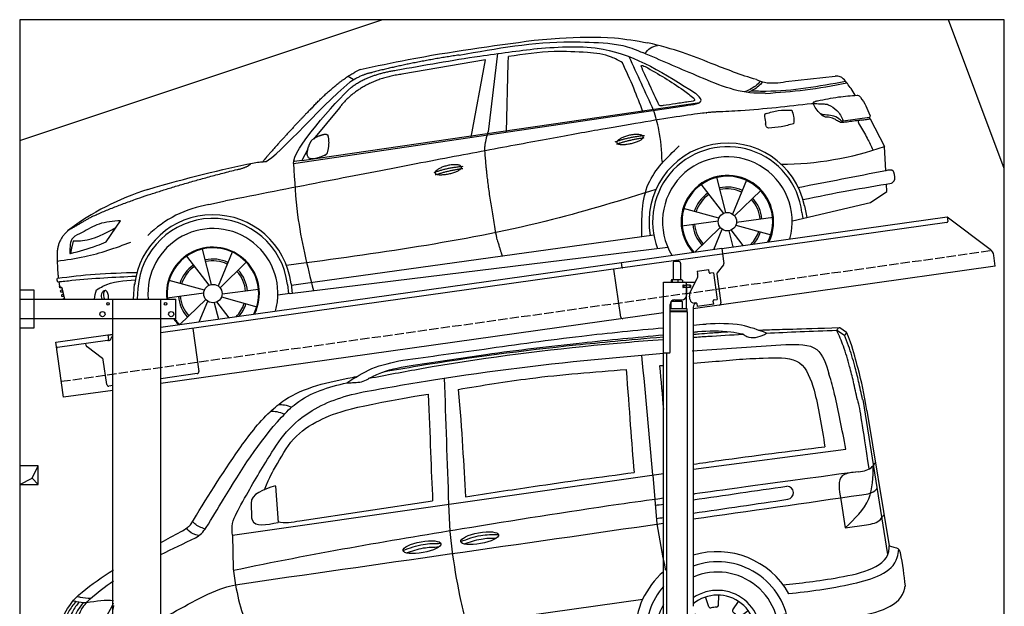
# Model space of a CAD drawing. Extents: x 199 to 6000, y -525 to 5300.
# Tile 3 of 3: x 199 to 5500, y 2144 to 5300. Entities that reach past the tile are written whole.
import ezdxf

# ---------------------------------------------------------------- set-up
doc = ezdxf.new("R2010")
doc.units = 0
doc.header["$LTSCALE"] = 10
doc.header["$MEASUREMENT"] = 0
doc.linetypes.add('GEN3', pattern=[6.25, 5, -1.25])
doc.layers.get('0').update_dxf_attribs({"linetype": 'CONTINUOUS'})
for name, color, linetype in [('3', 6, 'GEN3'), ('BREAKTHROUGH', 1, 'CONTINUOUS'), ('CAR', 1, 'CONTINUOUS'), ('SICHTBARE_KANTEN_DIN_', 7, 'CONTINUOUS')]:
    doc.layers.add(name, color=color, linetype=linetype)
doc.layers.add('AM_0', color=7, linetype='CONTINUOUS', lineweight=30)

# ---------------------------------------------------------------- blocks, each defined once
blk = doc.blocks.new('car_150_')
at = {"layer": 'CAR'}
for p, q in [((6993.7, 5277.2), (7129.2, 5288.8)), ((6796.4, 5203.8), (6750.1, 4783)), ((6731.9, 5170.4), (6283.3, 5089.2)), ((6657.9, 4752.4), (6731.9, 5170.4)), ((6848, 4782.8), (6853.7, 5152.6)), ((6853.7, 5152.6), (6855.4, 5188)), ((8349.8, 5065.2), (8614.8, 5095.9)), ((5993.7, 5075.5), (6021.3, 5060)), ((5703.5, 4603.8), (7806, 4931.3)), ((5748.6, 4619.9), (7887.1, 4949.3)), ((5948.1, 4905.6), (5809.7, 4736.5)), ((8659.8, 4857.1), (8801.1, 4877.5)), ((8805, 4869.2), (8883.2, 4720.4)), ((8891.2, 4589.9), (8883.2, 4720.4)), ((5780.5, 4681.2), (5748.6, 4619.9)), ((5748.6, 4619.9), (5707.7, 4614.5)), ((7897.5, 4510.1), (8019.3, 4353.9)), ((8033.2, 4358.3), (7982.9, 4548.5)), ((8143.1, 4534), (8068.7, 4350.5)), ((8898.1, 4478.2), (8895.6, 4518.3)), ((8079.5, 4340.6), (8219, 4479.2)), ((8810.7, 4417.6), (8898.1, 4478.2)), ((5249.2, 4379.1), (5338.8, 4399.4)), ((8391.6, 4316.2), (8810.7, 4417.6)), ((7994.7, 4327.2), (7804.9, 4378.7)), ((8442.3, 4361.7), (8446.4, 4329.7)), ((8455.6, 4397.8), (8469.1, 4334.6)), ((7795.4, 4285.5), (7991.5, 4312.9)), ((8286.5, 4333.3), (8090.4, 4305.9)), ((4697.5, 4174.8), (4774.2, 4288.5)), ((8002.4, 4278.2), (7867.9, 4144.6)), ((7969.2, 4159.6), (8013.2, 4268.3)), ((8048.7, 4260.5), (8071.6, 4173.8)), ((8127.2, 4182.1), (8062.7, 4264.8)), ((8087.2, 4291.6), (8277, 4240.1)), ((7646, 4233.7), (5761.2, 3956.2)), ((5267.2, 3949.5), (5216.9, 4139.6)), ((5689.3, 3904.2), (7721.3, 4169.7)), ((5131.5, 4101.3), (5253.2, 3945.1)), ((5377, 4125.1), (5302.6, 3941.6)), ((5313.4, 3931.7), (5452.9, 4070.3)), ((5734.4, 4063.7), (5670.2, 4054.4)), ((4463, 3925.5), (4449.3, 3931.7)), ((4478.1, 3864), (4463, 3925.5)), ((4848.5, 3866.9), (4853.3, 3950.1)), ((4871, 3924.2), (4867.7, 3867.1)), ((5228.7, 3918.3), (5038.9, 3969.8)), ((5520.5, 3924.4), (5324.3, 3897.1)), ((5676.1, 3953), (5682.6, 3903)), ((5695.3, 3956.7), (5702.3, 3904.6)), ((5761.2, 3956.2), (5696.7, 3946.7)), ((5029.4, 3876.7), (5225.5, 3904)), ((5236.4, 3869.4), (5098.3, 3732.1)), ((5321.2, 3882.8), (5511, 3831.3)), ((5689.3, 3904.2), (5624.9, 3894.7)), ((5693.6, 3903), (5693.4, 3904.4)), ((5201.8, 3747.5), (5247.2, 3859.5)), ((5282.7, 3851.6), (5306.1, 3763)), ((5362.6, 3771.4), (5296.6, 3856))]:
    blk.add_line(p, q, dxfattribs=at)
for centre in [(8041, 4309.4), (5274.9, 3900.5)]:
    blk.add_circle(centre, 49.6, dxfattribs=at)
for centre, radius, start, end in [((6122, 4949.8), 174.5, 111.2882, 121.9546), ((8042.2, 4309.4), 422.7, 12.065, 190.707), ((8307.4, 6330.9), 1710.3, 270.6601, 289.6726), ((8042.2, 4309.4), 403.4, 7.4461, 201.5292), ((8041, 4309.4), 348.9, 345.0424, 211.6777), ((8041, 4309.4), 249, 334.6275, 221.995), ((8041, 4309.4), 244.1, 333.8517, 222.7626), ((5356.2, 3104.6), 1422.1, 107.8766, 127.519), ((8041, 4309.4), 186.2, 124.7762, 163.2667), ((8041, 4309.4), 176.5, 124.6018, 163.1816), ((8041, 4309.4), 186.2, 64.7762, 103.2667), ((8041, 4309.4), 176.5, 64.6018, 103.1816), ((8041, 4309.4), 176.5, 4.6018, 43.1816), ((8041, 4309.4), 186.2, 4.7762, 43.2667), ((5347.7, 3787.7), 599.5, 99.4563, 135.2463), ((5274.9, 3900.5), 424.2, 7.6054, 174.1435), ((5274.9, 3900.5), 404.6, 7.4461, 176.652), ((8041, 4309.4), 186.2, 184.7762, 223.2667), ((8041, 4309.4), 176.5, 184.6018, 223.1816), ((5274.9, 3900.5), 350, 344.7595, 185.4081), ((8041, 4309.4), 176.5, 316.6896, 343.1816), ((8041, 4309.4), 186.2, 320.3371, 343.2667), ((5274.9, 3900.5), 250, 334.2204, 187.3999), ((5274.9, 3900.5), 246.4, 333.6424, 187.5031), ((5274.9, 3900.5), 186.2, 64.7762, 103.2667), ((5274.9, 3900.5), 186.2, 124.7762, 163.2667), ((5274.9, 3900.5), 176.5, 124.6018, 163.1816), ((5274.9, 3900.5), 176.5, 64.6018, 103.1816), ((5274.9, 3900.5), 186.2, 4.7762, 43.2667), ((5274.9, 3900.5), 176.5, 4.6018, 43.1816), ((5274.9, 3900.5), 186.2, 184.7762, 223.2667), ((5274.9, 3900.5), 176.5, 184.6018, 223.1816), ((5274.9, 3900.5), 176.5, 315.6124, 343.1816), ((5274.9, 3900.5), 186.2, 319.3932, 343.2667), ((5274.9, 3900.5), 250, 213.2019, 222.6786), ((5274.9, 3900.5), 246.4, 213.7482, 223.2566), ((5274.9, 3900.5), 350, 217.4387, 217.626)]:
    blk.add_arc(centre, radius, start, end, dxfattribs=at)
for centre, major_axis, ratio, start_param, end_param in [((4699.7, 3882.5), (4.4, -29.4), 0.870747, 3.078863, 5.190641), ((4699.8, 3882.5), (-4.4, 29.6), 0.439627, 4.05108, 8.39242), ((4699.7, 3882.6), (4.4, -29.5), 0.784824, 3.019947, 3.143719)]:
    blk.add_ellipse(centre, major_axis=major_axis, ratio=ratio, start_param=start_param, end_param=end_param, dxfattribs=at)
for points in [[(7129.2, 5288.8), (7425.2, 5293.1), (7603.8, 5268.4)], [(6058.7, 5112.4), (6315.6, 5167.8), (6993.6, 5277.2)], [(6590.3, 5194.3), (7191.5, 5270.3), (7389.2, 5264.7)], [(7010.2, 5233), (7365.4, 5231.9), (7863.2, 4999)], [(7389.2, 5264.7), (7483, 5249), (7578.6, 5215.1)], [(7590.1, 5210.4), (7618.6, 5239.2), (7657.5, 5254.4)], [(6252.1, 5110.1), (6701.9, 5189.7), (7011, 5233.1)], [(7280.4, 5213.4), (7100.8, 5216.9), (6855.4, 5188)], [(7469.5, 5159.8), (7410.3, 5189.8), (7280.4, 5213.4)], [(8238.8, 5002.4), (8200.2, 5001.6), (7866.3, 5094.6), (7578.6, 5215.1)], [(7582.2, 4896.4), (7531.4, 5023.6), (7469.5, 5159.8)], [(7639.4, 4905.3), (7505.7, 5192.1)], [(7575.1, 5131.1), (7571.2, 5144.8), (7592.5, 5140)], [(7592.5, 5140), (7799.5, 5014.1), (7855.1, 4971.8)], [(8659.2, 5083.2), (8642.4, 5093.4), (8614.8, 5095.9)], [(8213.4, 5067), (8186.6, 5040.1), (8125.8, 5007.6)], [(8224.6, 5063.8), (8208.7, 5044.9), (8182.8, 5023.9), (8149.7, 5006.6)], [(8163.6, 5014.3), (8243.5, 5013.7), (8670.3, 5069.3)], [(8191, 5074.7), (8235.7, 5060.8), (8349.8, 5065.2)], [(8240.9, 5001), (8453.9, 5021.9), (8677.8, 5060.7)], [(8723.8, 4994.4), (8701.4, 5030.2), (8659.2, 5083.2)], [(7806, 4931.3), (7894.4, 4962.2), (7863.2, 4999)], [(8521.1, 4963.5), (8634.4, 4984.8), (8734.9, 4995.3)], [(8734.9, 4995.3), (8736.6, 4995.1), (8751.6, 4983.9), (8803.6, 4888.9)], [(7690.7, 4930.9), (7670.7, 4931.6), (7668, 4935.3)], [(7827.4, 4952.7), (7757.4, 4941.2), (7690.7, 4930.9)], [(7855.1, 4971.8), (7859.5, 4964.9), (7827.4, 4952.7)], [(8489.1, 4946.9), (8107.9, 4906.7), (7979.4, 4899)], [(8499.4, 4953.2), (8500.3, 4955.9), (8504.4, 4958.4)], [(8514.3, 4920.1), (8499.6, 4950.3), (8499.4, 4953.2)], [(8504.4, 4958.4), (8514.7, 4962.1), (8521.1, 4963.5)], [(8578.5, 4942.4), (8626.1, 4912.6), (8659.8, 4857.1)], [(7687.8, 4631.1), (7668.8, 4800.4), (7639.4, 4905.3)], [(8245.8, 4892.2), (8238.1, 4888.3), (8237.1, 4876.1)], [(8237.1, 4876.1), (8242.7, 4837)], [(8244.9, 4892.1), (8310.4, 4909.4), (8382.6, 4912.4)], [(8382.6, 4912.4), (8393, 4879.1), (8393.3, 4838.9)], [(8581.1, 4874.9), (8560.8, 4876.6), (8529.9, 4900.7)], [(8803.6, 4888.9), (8805.2, 4882.6), (8801.1, 4877.5)], [(8805, 4869.2), (8801.1, 4877.5)], [(8260.3, 4814.7), (8250.8, 4817.5), (8242.7, 4837)], [(8393.3, 4838.9), (8327.1, 4822.4), (8259.4, 4814.5)], [(8629.7, 4855.7), (8609.4, 4867.3), (8581.1, 4874.9)], [(8664.2, 4847.7), (8651.9, 4847.2), (8629.7, 4855.7)], [(8759.3, 4861.5), (8741.4, 4855.9), (8747.8, 4835.1)], [(8747.8, 4835.1), (8790.3, 4763.6), (8820.8, 4701.6)], [(8757.3, 4861.2), (8786.1, 4865.5), (8805, 4869.2)], [(7581.1, 4224.1), (7615.2, 4510.4), (7777.7, 4714.5)], [(5483, 4604.3), (5518.2, 4610.1), (5547.5, 4613)], [(5703.5, 4603.8), (5727.7, 4327.2), (5815.9, 3920.7)], [(8891.2, 4589.9), (8420.6, 4494.5)], [(8935.7, 4582.7), (8931.6, 4588.3), (8891.2, 4589.9)], [(8922.6, 4523), (8936.6, 4535.2), (8935.7, 4582.7)], [(8446.2, 4431.7), (8693.5, 4482.1), (8922.6, 4523)], [(7654.8, 4478.5), (7099.9, 4313.4), (5734.4, 4063.7)], [(4521.8, 4177.7), (4571.6, 4179.9), (4749.3, 4251.6)], [(4774.2, 4288.5), (4659.3, 4269.8), (4567.9, 4222.9)], [(4567.9, 4222.9), (4519.6, 4194.8), (4502.9, 4113.4)], [(4435.2, 4069.4), (4583.3, 4094.2), (4831, 4173.4)], [(4506.8, 4110.9), (4647.6, 4153.7), (4697.5, 4174.8)], [(4502.9, 4113.4), (4503.1, 4110.8), (4506.8, 4110.9)], [(4439.9, 3955.5), (4435.9, 3967.1), (4437.7, 3977.1)], [(4437.7, 3977.1), (4639.7, 4000.1), (4865.6, 4011.8)], [(4860.2, 3989.6), (4515.7, 3964.4), (4439.9, 3955.5)], [(4452, 3925), (4450.8, 3925.8), (4449.5, 3930), (4449.3, 3931.7)], [(4455.1, 3908.2), (4458.1, 3913), (4464.2, 3915.7), (4462.2, 3923.2), (4452, 3925)], [(4648.5, 3915.5), (4682.8, 3935.6), (4856.8, 3972.2)], [(4457.8, 3901.6), (4456.6, 3902.4), (4455.3, 3906.6), (4455.1, 3908.2)], [(4461, 3884.9), (4463.9, 3889.5), (4470, 3892.3), (4467.9, 3899.7), (4457.8, 3901.6)], [(4463.7, 3878.2), (4462.5, 3879), (4461.2, 3883.2), (4461, 3884.9)]]:
    blk.add_spline(points, degree=3, dxfattribs=at)
for points, degree, knots in [([(8191, 5074.7), (8107.9, 5098.3), (7930.3, 5167), (7746.4, 5237.4), (7603.8, 5268.4)], 3, [5.571538, 5.571538, 5.571538, 5.571538, 32.165526, 64.936902, 64.936902, 64.936902, 64.936902]), ([(7668, 4935.3), (7650.2, 4969.8), (7620.8, 5036.6), (7588.5, 5099.8), (7575.1, 5131.1)], 3, [2.591518, 2.591518, 2.591518, 2.591518, 14.396583, 24.038621, 24.038621, 24.038621, 24.038621]), ([(8645.2, 4860.1), (8634.4, 4868.9), (8603, 4892.4), (8542.9, 4879.7), (8521, 4910.7), (8514.3, 4920.1)], 3, [0.658544, 0.658544, 0.658544, 0.658544, 4.748765, 12.290755, 15.589596, 15.589596, 15.589596, 15.589596]), ([(8645.2, 4860.1), (8647, 4858.9), (8651.5, 4856.3), (8656.7, 4856.7), (8659.8, 4857.1)], 3, [0.11133, 0.11133, 0.11133, 0.11133, 0.733961, 1.64284, 1.64284, 1.64284, 1.64284]), ([(8752.5, 4860.5), (8727.9, 4857.2), (8698.8, 4853.2), (8669.8, 4848.6), (8664.2, 4847.7)], 3, [0, 0, 0, 0, 7.10149, 8.807008, 8.807008, 8.807008, 8.807008]), ([(7442.5, 4729.7), (7440.4, 4737.7), (7458.8, 4757), (7537.7, 4789), (7634.5, 4769.9), (7553.7, 4725.9), (7469.8, 4714.2), (7444.6, 4721.7), (7442.5, 4729.7)], 5, [0, 0, 0, 0, 0, 0, 0.300106, 0.500106, 0.700106, 1, 1, 1, 1, 1, 1]), ([(6465.7, 4559.3), (6463.6, 4567.3), (6482, 4586.6), (6560.8, 4618.6), (6657.6, 4599.5), (6576.9, 4555.6), (6492.9, 4543.8), (6467.7, 4551.3), (6465.7, 4559.3)], 5, [0, 0, 0, 0, 0, 0, 0.300106, 0.500106, 0.700106, 1, 1, 1, 1, 1, 1]), ([(4434.3, 4093), (4435.5, 4060.6), (4436.9, 4022.1), (4441.6, 3983.8), (4442.4, 3977.7)], 3, [0, 0, 0, 0, 97.108013, 115.616313, 115.616313, 115.616313, 115.616313]), ([(4467.9, 3864), (4468.3, 3864.8), (4470.3, 3867.4), (4478.3, 3867.4), (4474, 3879.3), (4467.4, 3878.6), (4463.7, 3878.2)], 3, [2.682731, 2.682731, 2.682731, 2.682731, 5.656821, 12.3267, 20.012637, 30.346325, 30.346325, 30.346325, 30.346325])]:
    blk.add_open_spline(points, degree=degree, knots=knots, dxfattribs=at)
for points, degree in [([(6590.3, 5194.3), (6342.2, 5155.3), (6121.6, 5097.1)], 2), ([(5803.2, 4907.4), (5922.7, 5036.5), (6029.7, 5097.9)], 2), ([(6284.4, 5088.8), (6061.8, 5056.7), (5948.1, 4905.6)], 2), ([(6123.2, 5096.2), (6065.8, 5086.5), (6002.6, 5043)], 2), ([(6013, 5017.6), (6096.2, 5083.6), (6251.3, 5110.3)], 2), ([(5547.5, 4613), (5577.3, 4598.4), (5843.2, 4907.6), (6002.6, 5043)], 3), ([(5703.8, 4603.3), (5695, 4674.1), (5922.8, 4934.4), (6013, 5017.6)], 3), ([(8578.5, 4942.4), (8576.8, 4945.2), (8489.1, 4946.9)], 2), ([(7979.4, 4899), (7725, 4888.3), (5338.8, 4399.4)], 2), ([(5803.2, 4907.4), (5732.5, 4835), (5644.3, 4736.7), (5532.9, 4612.6), (5539.4, 4612.3)], 4), ([(6732.8, 4687.3), (6731.1, 4718.4), (6750.1, 4783)], 2), ([(7432.9, 4733.6), (7502, 4760.2), (7591.2, 4770)], 2), ([(5785.9, 4700), (5794.1, 4735.6), (5837.6, 4753)], 2), ([(5837.6, 4753), (5865, 4763.1), (5877.9, 4763.9)], 2), ([(5877.9, 4763.9), (5884.9, 4758.8), (5887.3, 4759.1)], 2), ([(5883.9, 4659.5), (5901.1, 4713.7), (5887.3, 4759.1)], 2), ([(7441.9, 4722), (7513, 4747.3), (7590.2, 4757.9)], 2), ([(5871.8, 4649.8), (5747.2, 4591.7), (5785.9, 4700)], 2), ([(6803, 4201), (6743.7, 4508.9), (6732.8, 4687.3)], 2), ([(5871.8, 4649.8), (5877.4, 4652.5), (5883.9, 4659.5)], 2), ([(4622.5, 4310.5), (4903.3, 4440.5), (5399.6, 4569.1)], 2), ([(4919.6, 4458.1), (5131.9, 4523.6), (5319.2, 4569), (5483, 4604.3)], 3), ([(5399.6, 4569.1), (5453.7, 4579.5), (5474.4, 4601.9)], 2), ([(6460.2, 4561.7), (6532.3, 4589.4), (6615.8, 4595.9)], 2), ([(6467.2, 4548.7), (6538.3, 4574), (6615.5, 4584.7)], 2), ([(4622.5, 4310.5), (4492.9, 4233.7)], 1), ([(4492.9, 4233.7), (4430.6, 4178.8), (4434.3, 4093)], 2), ([(6803, 4201), (6822.6, 4138.3), (6831.4, 4112.8)], 2), ([(4521.8, 4177.7), (4507.9, 4132), (4508.6, 4113.8)], 2), ([(4508.6, 4113.8), (4511.9, 4114.1), (4510.2, 4111.7)], 2), ([(4445.5, 3956.2), (4446.7, 3948), (4448, 3939.9), (4449.3, 3931.7)], 3), ([(4637.5, 3865.3), (4639.1, 3881.6), (4643.8, 3898.6), (4648.5, 3915.5)], 3)]:
    blk.add_open_spline(points, degree=degree, dxfattribs=at)
blk = doc.blocks.new('Van200_EG')
at = {"layer": 'CAR'}
for p, q in [((30593.7, 3288.9), (30629.8, 3264.3)), ((30577.2, 3274.5), (30618, 3246.9)), ((29798.8, 3163.7), (30302.2, 3196.8)), ((30717.4, 2901.7), (30849.4, 2067.9)), ((30739.2, 2842), (30859.6, 2114.5)), ((29806.7, 2526.4), (30626.6, 2634.3)), ((27323.7, 2171.9), (29644.2, 2503.2)), ((29586.9, 2494.7), (29608.7, 2232.5)), ((29804.2, 2526), (29806.7, 2526.4)), ((27555.3, 2435.8), (27569.7, 2240.7)), ((27424.5, 2335), (27425.9, 2276.5)), ((27686.4, 2248.9), (28401.9, 2356.3)), ((28487.6, 2339.1), (28494.3, 2192.3)), ((30598.8, 2363.8), (30622.8, 2211.6)), ((30622.8, 2211.6), (30738.1, 2227.8)), ((28494.3, 2192.3), (28508.5, 2064.7)), ((27323.7, 2171.9), (27328.1, 1991.4)), ((27328.1, 1991.4), (27340.8, 1902.6)), ((27543.2, 1548.8), (29532.8, 1827.8)), ((29888.3, 1787), (29871.3, 1839.3)), ((29940.3, 1794.3), (29942.2, 1849.3)), ((30018.2, 1769.4), (30048.5, 1815.3)), ((30056.3, 1733.4), (30100.5, 1766.1)), ((29820.3, 1741.6), (29813.2, 1747.7)), ((30251.5, 1741.4), (30304, 1748.8)), ((28583.1, 1693.5), (28667.7, 1507.1)), ((29491.5, 1645.2), (29494.5, 1622.5)), ((30085.4, 1656.9), (30140.2, 1661.8)), ((27637.9, 1361.6), (29494.5, 1622.5)), ((29493.1, 1622.5), (29320.1, 1527.5)), ((29550, 1632.7), (29604.8, 1639.8)), ((29550.4, 1620.8), (29559.4, 1560.9)), ((30081, 1604.6), (30134.2, 1590.5)), ((27594.3, 1285.6), (29559.4, 1561.2)), ((29805.4, 1565.9), (29804.2, 1565.2)), ((27163.1, 1405), (27146.1, 1457.4)), ((27215, 1412.3), (27216.9, 1467.3)), ((27292.9, 1387.4), (27323.2, 1433.4)), ((26399.8, 1420.4), (26374.8, 1403.2)), ((27095, 1359.6), (27053.2, 1395.4)), ((27331, 1351.4), (27375.2, 1384.2)), ((27068.3, 1314.5), (27019.4, 1332.8)), ((27584.4, 1343.7), (27530.8, 1336.4)), ((27636.9, 1361.6), (27832, 1319.6)), ((27360.2, 1274.9), (27414.9, 1279.9)), ((27061.4, 1233), (27007.4, 1222.6)), ((27355.7, 1222.7), (27408.9, 1208.6)), ((27080.1, 1183.9), (27032.9, 1155.7))]:
    blk.add_line(p, q, dxfattribs=at)
for centre in [(29935, 1643.4), (27209.7, 1261.4)]:
    blk.add_circle(centre, 76.3, dxfattribs=at)
for centre, radius, start, end in [((30308.6, 2399.7), 35.3, 278.266, 89.7479), ((29933.4, 1641.2), 441.9, 29.2479, 106.9984), ((29935.3, 1643.1), 385.6, 4.5254, 109.8845), ((29933.4, 1641.2), 441.9, 130.8756, 179.48), ((29935, 1643.4), 330.2, 347.4042, 113.3452), ((29935.3, 1643.1), 385.6, 139.032, 183.3106), ((29935, 1643.4), 231.7, 337.9146, 124.3813), ((29935, 1643.4), 206, 333.6849, 129.4239), ((29935, 1643.4), 330.2, 151.7436, 208.2564), ((29897.9, 1790.1), 10, 198, 284.2118), ((29935, 1643.4), 141.4, 91.7882, 104.2118), ((29930.3, 1794.7), 10, 271.7882, 358), ((30026.6, 1763.9), 10, 146.5714, 232.7833), ((29935, 1643.4), 141.4, 40.3596, 52.7833), ((27209.1, 1260.5), 440.8, 13.2701, 127.715), ((29813.8, 1734), 10, 335.8319, 49.4286), ((30050.3, 1741.4), 10, 220.3596, 306.5714), ((27209.7, 1261.4), 385.3, 3.6036, 134.5488), ((29935, 1643.4), 141.4, 348.931, 1.3547), ((30086.3, 1646.9), 10, 95.1429, 181.3547), ((27209.7, 1261.4), 330.2, 347.2115, 144.9451), ((30083.6, 1614.3), 10, 168.931, 255.1429), ((29935, 1643.4), 141.4, 203.0236, 207.069), ((29800.2, 1574.5), 10, 300.8571, 27.069), ((27209.7, 1261.4), 231.7, 337.6174, 151.7378), ((27209.7, 1261.4), 206, 333.3345, 157.474), ((27172.6, 1408.1), 10, 198, 284.2118), ((27209.7, 1261.4), 141.4, 91.7882, 104.2118), ((27205, 1412.7), 10, 271.7882, 358), ((27301.3, 1381.9), 10, 146.5714, 232.7833), ((27209.7, 1261.4), 141.4, 143.2167, 155.6404), ((27088.5, 1352), 10, 323.2167, 49.4286), ((27209.7, 1261.4), 141.4, 40.3596, 52.7833), ((27325.1, 1359.4), 10, 220.3596, 306.5714), ((27071.9, 1323.8), 10, 249.4286, 335.6404), ((27361.1, 1265), 10, 95.1429, 181.3547), ((27209.7, 1261.4), 231.7, 178.834, 218.3826), ((27209.7, 1261.4), 206, 178.6887, 222.6655), ((27063.3, 1223.1), 10, 14.6453, 100.8571), ((27209.7, 1261.4), 141.4, 194.6453, 207.069), ((27358.3, 1232.3), 10, 168.931, 255.1429), ((27209.7, 1261.4), 141.4, 348.931, 1.3547), ((27075, 1192.5), 10, 300.8571, 27.069)]:
    blk.add_arc(centre, radius, start, end, dxfattribs=at)
for centre in [(28654.8, 2155.4), (28344.7, 2107.1)]:
    blk.add_ellipse(centre, major_axis=(-101.9, -18.3), ratio=0.28676, dxfattribs=at)
for major_axis, ratio, start_param, end_param in [((-0.1, -50.8), 0.500238, 4.856216, 7.71236), ((-1, 44.1), 0.466142, 1.725236, 4.537487)]:
    blk.add_ellipse((26652.2, 1273.3), major_axis=major_axis, ratio=ratio, start_param=start_param, end_param=end_param, dxfattribs=at)
for points, knots in [([(28241.2, 3113.3), (28387, 3133.2), (28707.9, 3176.9), (29174.7, 3243.1), (29497.3, 3274.4), (29644.2, 3287.6)], [0, 0, 0, 0, 441.664894, 971.537427, 1413.986548, 1413.986548, 1413.986548, 1413.986548]), ([(30156.5, 3274.5), (30166.3, 3275.1), (30257.7, 3278.9), (30355.4, 3281.1), (30593.7, 3288.9)], [253.741883, 253.741883, 253.741883, 253.741883, 322.989321, 518.291981, 518.291981, 518.291981, 518.291981]), ([(28138.7, 3051), (28199.5, 3061.8), (28542.5, 3121), (29023.8, 3183.1), (29445.1, 3221.8), (29644.2, 3238.9)], [171.842484, 171.842484, 171.842484, 171.842484, 357.110137, 1216.113521, 1626.446413, 1626.446413, 1626.446413, 1626.446413]), ([(28297.6, 3085.6), (28427.4, 3105.7), (28729.6, 3152.6), (29178.8, 3206.1), (29498.2, 3236.2), (29644.2, 3249.4)], [0, 0, 0, 0, 394.255479, 917.126864, 1356.81106, 1356.81106, 1356.81106, 1356.81106]), ([(30715.7, 2902.3), (30708.9, 2934.7), (30696.2, 2994.8), (30672.1, 3091.2), (30647.7, 3174.6), (30625.4, 3228.6), (30618, 3246.9)], [0, 0, 0, 0, 99.320792, 184.369174, 298.124336, 359.504265, 359.504265, 359.504265, 359.504265]), ([(30739.2, 2842), (30726.3, 2934), (30702.5, 3030.4), (30663.9, 3174.5), (30637.8, 3249.3), (30629.8, 3264.3)], [0, 0, 0, 0, 234.896423, 370.689504, 421.512982, 421.512982, 421.512982, 421.512982]), ([(28059.6, 3015.8), (28153.3, 3033.9), (28553.4, 3110.3), (29067.5, 3176.3), (29488.3, 3213.8), (29644.2, 3225.3)], [37.963752, 37.963752, 37.963752, 37.963752, 324.409822, 1259.924276, 1590.366794, 1590.366794, 1590.366794, 1590.366794]), ([(28049.8, 2946.7), (28168.9, 2967.7), (28593.7, 3042.7), (29126.5, 3105.3), (29540, 3141.7), (29644.2, 3150.6)], [0, 0, 0, 0, 362.531789, 1294.156043, 1607.848213, 1607.848213, 1607.848213, 1607.848213]), ([(29804.2, 3097.7), (29861, 3102.1), (29977.5, 3111), (30062.6, 3119.4), (30124.4, 3122.1), (30209.3, 3125.6)], [203.451852, 203.451852, 203.451852, 203.451852, 394.884581, 610.194596, 641.703175, 641.703175, 641.703175, 641.703175]), ([(30626.6, 2634.3), (30604.8, 2744.4), (30580, 2877.2), (30548.3, 2997.9), (30535.3, 3039.5)], [0, 0, 0, 0, 290.459213, 404.432115, 404.432115, 404.432115, 404.432115]), ([(27183.1, 2212.4), (27214, 2263.6), (27338, 2469), (27484.7, 2703.9), (27709.9, 2929.9), (27840.9, 2969.1), (27941.2, 2991.4)], [0, 0, 0, 0, 179.691325, 719.971425, 827.186748, 1125.204128, 1125.204128, 1125.204128, 1125.204128]), ([(27323.7, 2171.9), (27322.1, 2192.4), (27318, 2244.2), (27381, 2353.3), (27443.4, 2468), (27518.8, 2588.5), (27608.5, 2735.9), (27785.7, 2878.1), (27930.7, 2923.3), (28049.8, 2946.7)], [0, 0, 0, 0, 34.633344, 130.367254, 260.266155, 394.654289, 566.353713, 741.146733, 1042.18326, 1042.18326, 1042.18326, 1042.18326]), ([(27496.1, 2416.6), (27528.2, 2492.8), (27571.5, 2564.3), (27644.4, 2701.3), (27824.3, 2816.3), (27973, 2864), (28377.5, 2931)], [315.123822, 315.123822, 315.123822, 315.123822, 394.654289, 566.353713, 741.146733, 1038.026076, 1038.026076, 1038.026076, 1038.026076]), ([(29804.2, 2553.6), (29850.1, 2560.3), (30086.1, 2594.2), (30322.7, 2623.5), (30513.2, 2647)], [132.940063, 132.940063, 132.940063, 132.940063, 272.141647, 848.169641, 848.169641, 848.169641, 848.169641]), ([(30693.9, 2513.3), (30722.7, 2517.2), (30756, 2521.8), (30777.3, 2552.7), (30784.8, 2561.7), (30784.8, 2561.7)], [0, 0, 0, 0, 79.596131, 92.046017, 111.203029, 111.203029, 111.203029, 111.203029]), ([(30693.9, 2513.3), (30103.7, 2434.3), (29955.5, 2413.3), (29807.3, 2392.8), (29804.2, 2392.4)], [0, 0, 0, 0, 439.230717, 448.819345, 448.819345, 448.819345, 448.819345]), ([(30711.9, 2389.1), (30742.9, 2393.7), (30774.3, 2398), (30791.8, 2421), (30793.2, 2423)], [0, 0, 0, 0, 79.596131, 86.822489, 86.822489, 86.822489, 86.822489]), ([(29644.2, 2370.4), (29563.3, 2359.2), (29199.9, 2308.9), (28435.2, 2185.7), (27759.5, 2072.4), (27329.3, 1981)], [610.333286, 610.333286, 610.333286, 610.333286, 855.344026, 1711.653293, 2948.481072, 2948.481072, 2948.481072, 2948.481072]), ([(30738.1, 2227.8), (30766.7, 2233.2), (30800, 2237.8), (30821.3, 2268.7), (30827.8, 2277), (30831.7, 2282)], [0, 0, 0, 0, 79.596131, 92.046017, 111.203029, 111.203029, 111.203029, 111.203029]), ([(29609, 2233.5), (29622.9, 2152.1), (29637.2, 2068.9), (29654.5, 1986.2), (29654.9, 1984.3)], [0, 0, 0, 0, 247.578615, 253.374978, 253.374978, 253.374978, 253.374978]), ([(28570.8, 2124.4), (28601.1, 2135.5), (28657.9, 2154.9), (28717.9, 2156.4), (28745.9, 2156.7)], [14.4466, 14.4466, 14.4466, 14.4466, 94.349912, 163.782287, 163.782287, 163.782287, 163.782287]), ([(28260.7, 2076.2), (28290.9, 2087.3), (28347.7, 2106.7), (28407.7, 2108.2), (28435.7, 2108.5)], [14.4466, 14.4466, 14.4466, 14.4466, 94.349912, 163.782287, 163.782287, 163.782287, 163.782287]), ([(26436.7, 1777.6), (26468.3, 1825.5), (26540.3, 1889.7), (26622.6, 1947.1), (26683.2, 1985.3)], [0, 0, 0, 0, 99.01122, 312.388217, 312.388217, 312.388217, 312.388217]), ([(26511.4, 1773.2), (26529.7, 1801.3), (26580.1, 1851.3), (26638.6, 1895.7), (26683.3, 1925.4)], [0, 0, 0, 0, 61.191082, 214.919701, 214.919701, 214.919701, 214.919701]), ([(26939.4, 1723.8), (27053.9, 1774.8), (27176.8, 1864.2), (27319.6, 1900.3), (27340.4, 1905.5)], [183.694882, 183.694882, 183.694882, 183.694882, 560.160299, 624.604309, 624.604309, 624.604309, 624.604309]), ([(26469.4, 1639.8), (26520.1, 1650.4), (26619.6, 1671.3), (26663.2, 1761.7), (26683.7, 1807.3)], [0, 0, 0, 0, 146.346521, 287.346021, 287.346021, 287.346021, 287.346021]), ([(26399.8, 1420.4), (26398.7, 1431.5), (26391.4, 1510.1), (26382, 1636.9), (26415.6, 1746.5), (26436.7, 1777.6)], [149.717851, 149.717851, 149.717851, 149.717851, 183.09991, 385.595028, 511.732027, 511.732027, 511.732027, 511.732027]), ([(26683.7, 1794.3), (26680.4, 1777.2), (26672.9, 1730.6), (26678.4, 1683.4), (26681.9, 1653.6)], [24.561969, 24.561969, 24.561969, 24.561969, 76.677878, 165.962988, 165.962988, 165.962988, 165.962988]), ([(26470.8, 1639.5), (26500, 1639.6), (26569, 1640.2), (26637.3, 1647.5), (26684.1, 1654.3)], [0, 0, 0, 0, 64.682316, 206.813826, 206.813826, 206.813826, 206.813826]), ([(26670.4, 1388.7), (26660.9, 1387.5), (26574.3, 1377.3), (26470.9, 1365.8), (26387, 1398.5), (26374.8, 1403.2)], [122.303503, 122.303503, 122.303503, 122.303503, 151.002306, 381.174495, 420.194903, 420.194903, 420.194903, 420.194903]), ([(26670.4, 1415), (26652.9, 1412.8), (26568.4, 1402.3), (26473.6, 1390.2), (26406, 1417.9), (26400.1, 1420.3)], [133.856675, 133.856675, 133.856675, 133.856675, 186.530662, 386.164019, 405.258829, 405.258829, 405.258829, 405.258829]), ([(26679.4, 1157.6), (26666, 1157.6), (26602.4, 1158.6), (26516, 1169.8), (26452.2, 1202.9), (26432.9, 1213)], [154.267561, 154.267561, 154.267561, 154.267561, 194.410173, 344.189159, 409.35076, 409.35076, 409.35076, 409.35076])]:
    blk.add_open_spline(points, degree=3, knots=knots, dxfattribs=at)
for points in [[(29804.2, 3301.7), (29827.5, 3303.7), (29850.8, 3305.7), (29874.2, 3307.7)], [(29804.2, 3263.8), (29811.9, 3264.5), (29819.7, 3265.2), (29827.5, 3265.9)], [(29804.2, 3252.5), (29815, 3253.4), (29826.1, 3254.3), (29837.3, 3255.3)], [(29804.2, 3236.6), (29829.6, 3238.3), (29856.1, 3240.1), (29883.8, 3241.9)], [(29837.3, 3255.3), (29855.7, 3256.8), (29874.1, 3258.3), (29892.5, 3259.8)], [(29883.8, 3241.9), (29944.6, 3245.6), (30007.5, 3249.2), (30073.3, 3252.6)], [(29892.5, 3259.8), (29914.2, 3261.2), (29936, 3262.6), (29990.2, 3266.1)], [(30198.6, 3258.8), (30315, 3264.3), (30440.2, 3269.5), (30577.2, 3274.5)], [(29623.8, 3083.4), (29630.5, 3084), (29637.3, 3084.5), (29644.2, 3085.1)], [(29623.8, 3083.4), (29630.6, 3002.4), (29637.4, 2923.9), (29644.2, 2848.6)], [(27969.5, 3020.8), (27977.7, 3022.2), (27985.9, 3023.7), (27994.1, 3025.2)], [(29443.4, 3062.9), (29460.4, 2841.4), (29471.9, 2671.9), (29486, 2509.3)], [(28377.5, 2931), (28387.8, 2703.6), (28393.9, 2521), (28401.9, 2356.3)], [(28540.1, 2956.2), (28559, 2727.1), (28569.4, 2552.6), (28578.6, 2377.9)], [(30455.1, 2952.1), (30478, 2865.6), (30496.6, 2754), (30513.2, 2647)], [(30688.5, 2899.4), (30703.1, 2849.6), (30712.6, 2763.6), (30749.7, 2530)], [(29804.2, 2361.8), (29974.8, 2386.6), (30137.8, 2411.5), (30308.7, 2434.9)], [(29804.2, 2258.9), (30106.7, 2302.3), (30409.3, 2345.7), (30711.9, 2389.1)], [(29599.5, 2332.8), (29614.5, 2334.8), (29629.4, 2336.9), (29644.2, 2339)], [(29804.2, 2290.2), (29976.1, 2315.2), (30143.2, 2339.6), (30313.6, 2364.8)], [(27340.4, 1905.5), (28108.3, 2015.7), (28876.3, 2125.8), (29644.2, 2236)], [(27569.3, 2245.7), (27604.3, 2235.1), (27645.4, 2242), (27686.4, 2248.9)], [(29606.2, 2261.5), (29618.9, 2263.3), (29631.6, 2265.2), (29644.2, 2267)], [(26939.4, 2132.6), (26973.6, 2151.3), (27008.7, 2170.3), (27044.6, 2189.9)], [(26939.4, 2067.9), (27000.8, 2098.1), (27063.4, 2127.6), (27125.2, 2157.8)], [(26538.3, 1809.1), (26591.1, 1818), (26643.9, 1826.8), (26683.6, 1819.7)], [(26511.4, 1773.2), (26493.4, 1743), (26464.2, 1680.9), (26465.5, 1532.1)], [(26375.6, 1371.1), (26374.8, 1381.6), (26374.5, 1392.2), (26374.8, 1403.2)], [(26432.9, 1213), (26421.8, 1231.9), (26412.5, 1249.4), (26404.8, 1266.1)]]:
    blk.add_open_spline(points, degree=3, dxfattribs=at)
for points in [[(30198.6, 3258.8), (30063.7, 3300.9), (29874.2, 3307.7)], [(30577.2, 3274.5), (30588.6, 3287.7), (30593.7, 3288.9)], [(30073.3, 3252.6), (30006.8, 3264.1), (29827.5, 3265.9)], [(30073.3, 3252.6), (30092.9, 3241.4), (30187.4, 3252), (30198.6, 3258.8)], [(30688.2, 2900.4), (30667.1, 2997.4), (30646.4, 3079.9), (30612.8, 3188.6), (30577.2, 3274.5)], [(30618, 3246.7), (30627.8, 3258.4), (30629.8, 3264.3)], [(30302.2, 3196.8), (30469.1, 3170.3), (30535.3, 3039.5)], [(29526.7, 3137.7), (29586.1, 2495.6)], [(30209.3, 3125.6), (30376.2, 3099.1), (30455.1, 2952.1)], [(27940.2, 2991.3), (28074.4, 3067.7), (28241.2, 3113.3)], [(28059.1, 3015.6), (28128.4, 3047.3), (28297.6, 3085.6)], [(28540.1, 2956.2), (28924.9, 3015), (29443.4, 3062.9)], [(27098.1, 2227.7), (27360.2, 2633.9), (27527.3, 2836), (27606.3, 2899.3), (27968.5, 3020.9)], [(27940.2, 2991.3), (27970.7, 2992.4), (28046, 3007.3), (28059.1, 3015.6)], [(28464.1, 3017.1), (28487.6, 2339.1)], [(27572, 2874.4), (27603.8, 2872.8), (27642.3, 2859.9)], [(27530.9, 2838.2), (27562.7, 2836.6), (27602.4, 2823.5)], [(30622.8, 2211.6), (30749.6, 2367.9), (30773.2, 2546.8)], [(28578.6, 2377.9), (28942.9, 2433.6), (29486, 2509.3)], [(30676.1, 2510.7), (30608.2, 2492.1), (30598.8, 2363.8)], [(27555.2, 2437.1), (27424.3, 2342.9), (27424.4, 2336.3)], [(27044.6, 2189.9), (27083.2, 2214.4), (27098.1, 2227.7)], [(27175.9, 2204.9), (27121, 2233.6), (27109.1, 2245.7)], [(27425.9, 2276.5), (27430.3, 2254.3), (27569.7, 2240.7)], [(27140.8, 2169.2), (27090.7, 2192.8), (27077.4, 2209.9)], [(27125.2, 2157.8), (27157.5, 2181.5), (27183.1, 2212.4)], [(28553.1, 2137.7), (28661.4, 2170.5), (28754.7, 2176.2)], [(28242.9, 2089.5), (28351.3, 2122.3), (28444.5, 2128)], [(30288.1, 1904.6), (30589.9, 1945.2), (30859.7, 2103.2), (30859.6, 2114.5)], [(30318.3, 1857.2), (30665.9, 1911.6), (30902.9, 2051.9), (30910.4, 2095.9)], [(30859.6, 2114.5), (30885.2, 2107.3), (30910.3, 2096.9), (30917.6, 2078.2), (30945, 1898)], [(28508.5, 2064.7), (28553.6, 1815.8), (28583.1, 1693.5)], [(27340.8, 1902.6), (27379.6, 1747.7), (27424.8, 1643.9)], [(30319.7, 1673.5), (30677.7, 1732), (30943.4, 1887.1), (30945, 1898)], [(26482.1, 1815.1), (26442, 1758.7), (26415.3, 1669), (26404.1, 1536.9), (26406.9, 1514.7)], [(26499.4, 1813.1), (26462.6, 1760), (26435.8, 1670.3), (26424.6, 1538.2), (26426.9, 1518.4)], [(26521.1, 1809.4), (26486.9, 1759.7), (26460.2, 1670), (26449, 1537.9), (26450.7, 1525.8)], [(26467, 1819.1), (26483.4, 1815.2), (26538.3, 1809.1)], [(26488.4, 1842.2), (26504.8, 1838.4), (26563, 1832.8)], [(26464.3, 1531.3), (26458.7, 1528.1), (26393.1, 1513.7)]]:
    blk.add_spline(points, degree=3, dxfattribs=at)

msp = doc.modelspace()

# ---------------------------------------------------------------- linework, layer by layer
for p, q in [((199.5, 4650), (2149.5, 5300)), ((5499.5, 4500), (5199.5, 5300)), ((3978.5, 4069.4), (5191.6, 4239.9)), ((5190.8, 4209.5), (3979.7, 4039.3)), ((5191.6, 4239.9), (5195.1, 4215.1)), ((5191.6, 4239.9), (5423.5, 4065.1)), ((3438.7, 3994.5), (3978.4, 4070.4)), ((3979.7, 4039.3), (3446, 3964.3)), ((3978.4, 4070.4), (3982.7, 4039.7)), ((3982.7, 4039.7), (3989.8, 3989.3)), ((5451.2, 3973.4), (5443, 4032.1)), ((960, 3645.2), (3438.8, 3993.6)), ((3442.6, 3966.8), (3438.7, 3994.5)), ((3716.7, 3990.6), (3716.7, 3900.6)), ((3726.7, 4000.6), (3746.7, 4000.6)), ((3756.7, 3990.6), (3756.7, 3900.6)), ((3987.9, 3981.9), (3954.5, 3937.7)), ((3446, 3964.3), (960, 3614.9)), ((3434.6, 3700.1), (3398.4, 3957.6)), ((5451.2, 3973.4), (3824.7, 3744.8)), ((3846.7, 3947.9), (3909, 3956.6)), ((3846.7, 3947.9), (3848.9, 3932)), ((3849.5, 3927.8), (3848.9, 3932)), ((3911.3, 3940.8), (3909, 3956.6)), ((3911.3, 3940.8), (3911.4, 3939.8)), ((3917.1, 3935.6), (3918, 3935.7)), ((3933.9, 3937.9), (3918, 3935.7)), ((3933.9, 3937.9), (3953.9, 3795.3)), ((3952.6, 3930.3), (3974.3, 3776)), ((3664.7, 3887.6), (3836.1, 3887.6)), ((3664.7, 3507.6), (3664.7, 3887.6)), ((3706.8, 3898.2), (3706.8, 3887.6)), ((3727.5, 3900.6), (3709.5, 3900.6)), ((3712.5, 3898.2), (3712.5, 3887.6)), ((3754.5, 3900.6), (3727.5, 3900.6)), ((3742.5, 3898.2), (3742.5, 3887.6)), ((3764.2, 3900.6), (3754.5, 3900.6)), ((3766.6, 3898.2), (3766.6, 3887.6)), ((3773.4, 3871.6), (3769.7, 3871.6)), ((3773.4, 3871.6), (3785.7, 3871.6)), ((3773.7, 3871.6), (3773.7, 3859.6)), ((3787.7, 3871.6), (3785.7, 3871.6)), ((3787.7, 3871.6), (3788.7, 3871.6)), ((3788.7, 3877.6), (3788.7, 3874.6)), ((3789.4, 3871.6), (3788.7, 3871.6)), ((3788.7, 3859.6), (3788.7, 3871.6)), ((3807, 3871.6), (3789.4, 3871.6)), ((3789.7, 3872.1), (3789.7, 3887.6)), ((3808.7, 3872.1), (3789.7, 3872.1)), ((3807, 3871.6), (3807.7, 3871.6)), ((3807.7, 3859.6), (3807.7, 3871.6)), ((3808.5, 3833.5), (3846, 3907.1)), ((3809.7, 3871.1), (3809.7, 3860.1)), ((200, 3846.2), (275, 3846.2)), ((275, 3846.2), (275, 3641.2)), ((275, 3846.2), (275, 3641.2)), ((3807.7, 3859.6), (3769.8, 3859.6)), ((3770.7, 3861.8), (3770.7, 3869)), ((3785.7, 3859.1), (3773.4, 3859.1)), ((3788.7, 3856.1), (3788.7, 3817.6)), ((3789.7, 3744.7), (3789.7, 3859.1)), ((3808.7, 3859.1), (3789.7, 3859.1)), ((200, 3796.2), (275, 3796.2)), ((200, 3796.2), (1040, 3796.2)), ((700, 1876.2), (700, 3796.2)), ((960, -343.8), (960, 3796.2)), ((1040, 3691.2), (1040, 3796.2)), ((3700.7, 3510.6), (3700.7, 3767.6)), ((3766.7, 3784.6), (3706.7, 3783.9)), ((3706.7, 3744.7), (3706.7, 3783.9)), ((3718.7, 3784), (3718.7, 3791.6)), ((3725.7, 3792.6), (3763.7, 3792.6)), ((3754.7, 3784.5), (3754.7, 3792.6)), ((3766.7, 3744.6), (3766.7, 3784.6)), ((3807.8, 3793), (3805.1, 3812.8)), ((3838.4, 3777.1), (3830.4, 3775.9)), ((3844, 3772.8), (3846.1, 3757.9)), ((3935.2, 3770.5), (3846.1, 3757.9)), ((3932.8, 3787.3), (3933, 3786.3)), ((3935.2, 3770.5), (3933, 3786.3)), ((3938.1, 3793.1), (3937.1, 3793)), ((3938.1, 3793.1), (3953.9, 3795.3)), ((3664.7, 3722.4), (960, 3342.2)), ((3791.7, 3744.6), (3700.7, 3744.6)), ((3791.7, 3731.4), (3700.7, 3731.4)), ((3788.7, 3729.6), (3700.7, 3729.6)), ((3791.7, 3727.9), (3700.7, 3727.9)), ((3788.7, 3729.6), (3791.7, 3731.4)), ((3788.7, 3729.6), (3791.7, 3727.9)), ((3789.7, 3729.1), (3789.7, 3730.2)), ((3791.7, 3731.4), (3791.7, 3744.6)), ((3791.7, 3727.9), (3791.8, 1671.7)), ((3824.7, 3752.6), (3824.7, 2144.3)), ((1040, 3691.2), (200, 3691.2)), ((275, 3641.2), (200, 3641.2)), ((393.8, 3565.6), (673.5, 3604.9)), ((673.5, 3604.9), (700, 3608.6)), ((673.5, 3604.9), (677, 3580.2)), ((700, 3604.6), (674.1, 3601)), ((1130.7, 3638.9), (1163.3, 3407.2)), ((435.5, 3268.5), (393.8, 3565.6)), ((672.7, 3574.5), (402.9, 3536.6)), ((558, 3546.4), (556.4, 3558.2)), ((680.3, 3574.6), (685.2, 3575.3)), ((689.5, 3580.9), (689.4, 3581.9)), ((697.9, 3593.2), (700, 3593.5)), ((645.6, 3476.7), (561.9, 3539.8)), ((3664.7, 1587.6), (3664.7, 3507.6)), ((3664.7, 3507.6), (3697.7, 3507.6)), ((3681.7, 3507.6), (3681.8, 1671.6)), ((668.2, 3337.6), (649.5, 3470.1)), ((1154.8, 3395.9), (960, 3368.5)), ((700, 3305.7), (435.5, 3268.5)), ((700, 3331.9), (679.5, 3329.1))]:
    msp.add_line(p, q)
msp.add_polyline3d([(3844, 3772.8, 0), (3844, 3772.8, 0), (3844, 3772.8, 0), (3844, 3772.8, 0), (3844, 3772.8, 0), (3844, 3772.8, 0), (3844, 3772.8, 0), (3844, 3772.9, 0), (3844, 3772.9, 0), (3844, 3772.9, 0), (3844, 3772.9, 0), (3844, 3772.9, 0), (3844, 3772.9, 0), (3844, 3772.9, 0), (3844, 3772.9, 0), (3844, 3772.9, 0), (3844, 3772.9, 0), (3844, 3772.9, 0), (3844, 3772.9, 0), (3844, 3772.9, 0), (3844, 3773, 0), (3844, 3773, 0), (3844, 3773, 0), (3844, 3773, 0), (3844, 3773, 0), (3844, 3773, 0), (3844, 3773, 0), (3844, 3773, 0), (3844, 3773, 0), (3844, 3773, 0), (3844, 3773, 0), (3844, 3773, 0), (3844, 3773, 0), (3844, 3773.1, 0), (3844, 3773.1, 0), (3844, 3773.1, 0), (3844, 3773.1, 0), (3843.9, 3773.1, 0), (3843.9, 3773.1, 0), (3843.9, 3773.1, 0), (3843.9, 3773.1, 0), (3843.9, 3773.1, 0), (3843.9, 3773.1, 0), (3843.9, 3773.1, 0), (3843.9, 3773.1, 0), (3843.9, 3773.1, 0), (3843.9, 3773.2, 0), (3843.9, 3773.2, 0), (3843.9, 3773.2, 0), (3843.9, 3773.2, 0), (3843.9, 3773.2, 0), (3843.9, 3773.2, 0), (3843.9, 3773.2, 0), (3843.9, 3773.2, 0), (3843.9, 3773.2, 0), (3843.9, 3773.2, 0), (3843.9, 3773.2, 0), (3843.9, 3773.2, 0), (3843.9, 3773.2, 0), (3843.9, 3773.3, 0), (3843.9, 3773.3, 0), (3843.9, 3773.3, 0), (3843.9, 3773.3, 0), (3843.9, 3773.3, 0), (3843.9, 3773.3, 0), (3843.9, 3773.3, 0), (3843.9, 3773.3, 0), (3843.9, 3773.3, 0), (3843.9, 3773.3, 0), (3843.9, 3773.3, 0), (3843.9, 3773.3, 0), (3843.9, 3773.3, 0), (3843.9, 3773.4, 0), (3843.9, 3773.4, 0), (3843.9, 3773.4, 0), (3843.9, 3773.4, 0), (3843.9, 3773.4, 0), (3843.9, 3773.4, 0), (3843.9, 3773.4, 0), (3843.9, 3773.4, 0), (3843.9, 3773.4, 0), (3843.9, 3773.4, 0), (3843.9, 3773.4, 0), (3843.9, 3773.4, 0), (3843.9, 3773.4, 0), (3843.9, 3773.5, 0), (3843.9, 3773.5, 0), (3843.9, 3773.5, 0), (3843.9, 3773.5, 0), (3843.9, 3773.5, 0), (3843.9, 3773.5, 0), (3843.8, 3773.5, 0), (3843.8, 3773.5, 0), (3843.8, 3773.5, 0), (3843.8, 3773.5, 0), (3843.8, 3773.5, 0), (3843.8, 3773.5, 0), (3843.8, 3773.5, 0), (3843.8, 3773.6, 0), (3843.8, 3773.6, 0), (3843.8, 3773.6, 0), (3843.8, 3773.6, 0), (3843.8, 3773.6, 0), (3843.8, 3773.6, 0), (3843.8, 3773.6, 0), (3843.8, 3773.6, 0), (3843.8, 3773.6, 0), (3843.8, 3773.6, 0), (3843.8, 3773.6, 0), (3843.8, 3773.6, 0), (3843.8, 3773.6, 0), (3843.8, 3773.7, 0), (3843.8, 3773.7, 0), (3843.8, 3773.7, 0), (3843.8, 3773.7, 0), (3843.8, 3773.7, 0), (3843.8, 3773.7, 0), (3843.8, 3773.7, 0), (3843.8, 3773.7, 0), (3843.8, 3773.7, 0), (3843.8, 3773.7, 0), (3843.8, 3773.7, 0), (3843.8, 3773.7, 0), (3843.8, 3773.7, 0), (3843.8, 3773.8, 0), (3843.8, 3773.8, 0), (3843.8, 3773.8, 0), (3843.8, 3773.8, 0)])
for centre, radius in [((675, 3771.2), 7), ((985, 3771.2), 7), ((645, 3716.2), 14), ((1015, 3716.2), 14)]:
    msp.add_circle(centre, radius)
for centre, radius, start, end in [((5190.1, 4214.4), 5, 278, 8), ((5393.5, 4025.2), 50, 8, 53), ((3726.7, 3990.6), 10, 90, 180), ((3746.7, 3990.6), 10, 0, 90), ((3979.9, 3987.9), 10, 323, 8), ((3814.8, 3923), 35, 333, 8), ((3916.4, 3940.5), 5, 188, 278), ((3962.5, 3931.7), 10, 143, 188), ((3715.2, 3893.1), 9.81, 138.3564, 148.753), ((3710, 3897.9), 2.75, 100.7661, 142.4343), ((3709.6, 3898.5), 2.09, 44.8448, 91.5619), ((3705.5, 3894.1), 8.11, 30.3376, 47.0532), ((3727.4, 3853.3), 47.4, 71.4743, 108.3354), ((3754.5, 3869.3), 31.3, 67.162, 112.72), ((3761.2, 3895.2), 6.2, 28.4134, 60.7068), ((3770.7, 3871.6), 1, 48.5904, 221.4096), ((3767.7, 3869), 3, 0, 41.4096), ((3773.4, 3874.6), 3, 228.5904, 270), ((3778.7, 3877.6), 10, 0, 90), ((3785.7, 3874.6), 3, 270, 0), ((3808.7, 3871.1), 1, 0, 90), ((3763.7, 3817.6), 25, 270, 0), ((3770.7, 3859.1), 1, 138.5904, 311.4096), ((3767.7, 3861.8), 3, 318.5904, 0), ((3773.4, 3856.1), 3, 90, 131.4096), ((3785.7, 3856.1), 3, 0, 90), ((3839.7, 3817.6), 35, 153, 188), ((3808.7, 3860.1), 1, 270, 0), ((3725.7, 3767.6), 25, 90, 180), ((3827.6, 3795.7), 20, 188, 278), ((3849.7, 3752.6), 25, 108.6472, 180), ((3839, 3772.1), 5, 19.537, 98), ((3937.8, 3788), 5, 98, 188), ((3964.4, 3774.6), 10, 278, 8), ((3444.5, 3701.5), 10, 188, 278), ((672, 3579.5), 5, 278, 8), ((679.6, 3579.5), 5, 221.2367, 278), ((684.6, 3580.2), 5, 278, 8), ((699.3, 3583.3), 10, 98, 188), ((402.2, 3541.5), 5, 188, 278), ((567.9, 3547.8), 10, 188, 233), ((3697.7, 3510.6), 3, 270, 0), ((639.6, 3468.7), 10, 8, 53), ((1153.4, 3405.8), 10, 278, 8), ((678.1, 3339), 10, 188, 278)]:
    msp.add_arc(centre, radius, start, end)
at = {"layer": '3'}
msp.add_line((423.4, 3354.7), (5430.8, 4058.4), dxfattribs=at)
at = {"layer": 'BREAKTHROUGH'}
for p, q in [((267.1, 2833), (299.7, 2900)), ((267.1, 2833), (299.7, 2900)), ((199.7, 2800), (267.1, 2833)), ((199.7, 2800), (267.1, 2833)), ((266.9, 2832.9), (299.7, 2800)), ((266.9, 2832.9), (299.7, 2800))]:
    msp.add_line(p, q, dxfattribs=at)
msp.add_lwpolyline([(299.7, 2900), (199.7, 2900), (199.7, 2800), (299.7, 2800)], close=True, dxfattribs=at)
msp.add_lwpolyline([(299.7, 2900), (199.7, 2900), (199.7, 2800), (299.7, 2800)], close=True, dxfattribs=at)
at = {"layer": 'SICHTBARE_KANTEN_DIN_'}
for p, q in [((5499.5, 5300), (199.5, 5300)), ((199.5, 5300), (200, -350)), ((5499.5, -400), (5499.5, 5300))]:
    msp.add_line(p, q, dxfattribs=at)
msp.add_arc((3445.6, 3967.2), 3, 188, 278, dxfattribs=at)

# ---------------------------------------------------------------- block references
at = {"layer": 'AM_0', "rotation": 359.5505213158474}
msp.add_blockref('car_150_', (-4065.8, -32.6), dxfattribs=at)
at = {"layer": 'AM_0'}
msp.add_blockref('Van200_EG', (-25979.5, 355.1), dxfattribs=at)

doc.saveas('drawing.dxf')
